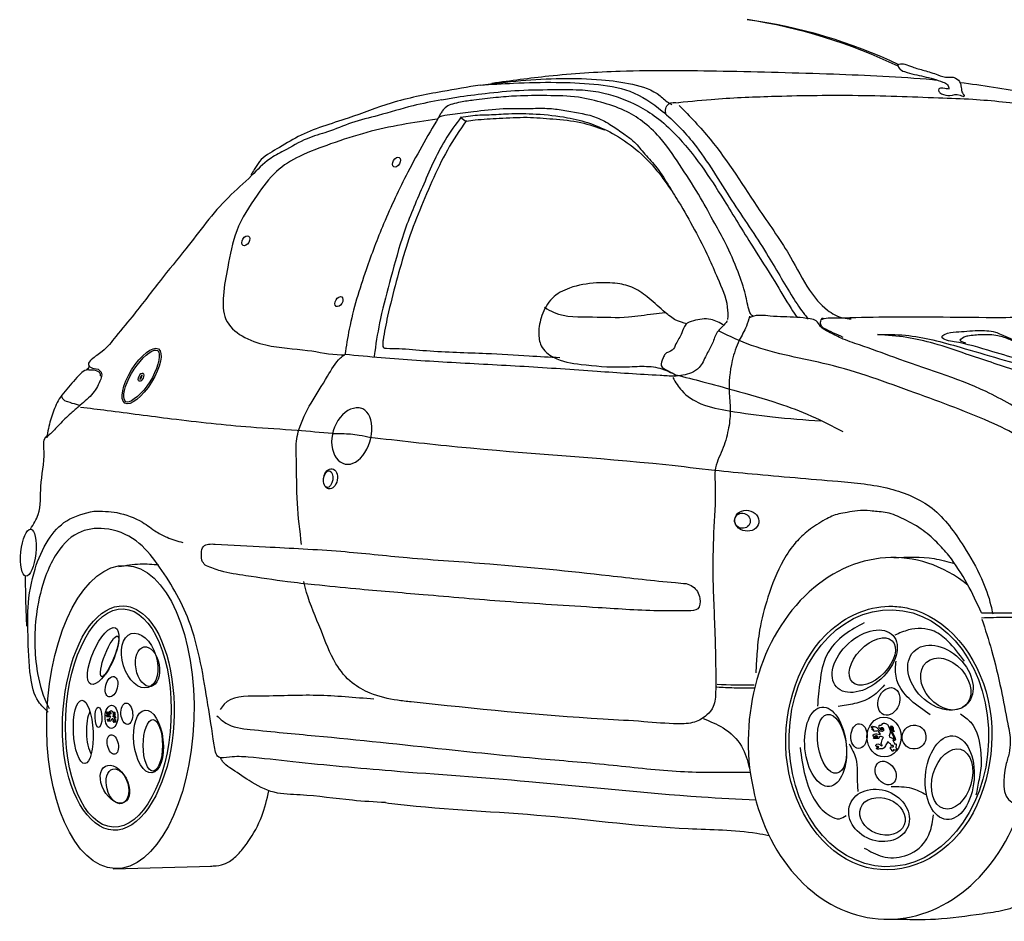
# Model space of a CAD drawing. Extents: x -4.64 to -2.05, y 7.81 to 9.07.
# Tile 1 of 2: x -4.64 to -3.26, y 7.81 to 9.07. Entities that reach past the tile are written whole.
import ezdxf

# ---------------------------------------------------------------- set-up
doc = ezdxf.new("R2010")
doc.units = 0
doc.layers.get('0').update_dxf_attribs({"linetype": 'CONTINUOUS'})

# ---------------------------------------------------------------- blocks, each defined once
blk = doc.blocks.new('206')
blk.add_line((-1.0818, 0.0709), (-0.9431, 0.0746))
for centre, radius, start, end in [((-0.2889, 0.5449), 0.7247, 64.6115, 82.2608), ((-0.3078, 0.5085), 0.7635, 64.4955, 81.2202)]:
    blk.add_arc(centre, radius, start, end)
for centre, major_axis, ratio in [((-0.6837, 1.0629), (0.00389, 0.00661), 0.619141), ((-0.8953, 0.9526), (0.00389, 0.00661), 0.619141), ((-0.7646, 0.8671), (0.00389, 0.00661), 0.619141), ((-1.0417, 0.7626), (0.0235, 0.038), 0.368742), ((-1.0425, 0.761), (0.00268, 0.00565), 0.503817), ((-0.7765, 0.6183), (0.0025, 0.014), 0.676401), ((-0.7797, 0.6179), (0.0018, 0.0117), 0.544379), ((-0.1979, 0.5594), (-0.0107, 0.0029), 0.951899), ((-0.1917, 0.5594), (-0.0169, 0.0029), 0.850032), ((-1.2008, 0.5146), (0.0033, 0.0329), 0.316061), ((-1.0715, 0.2839), (0.0077, 0.2129), 0.48487), ((-1.0744, 0.2824), (0.0073, 0.1532), 0.482614), ((0.0077, 0.2541), (0.0055, 0.1804), 0.776088), ((-1.0957, 0.3695), (0.0173, 0.0395), 0.34856), ((-1.0444, 0.3631), (-0.0119, 0.0378), 0.603697), ((-0.0261, 0.3622), (0.0397, 0.0361), 0.62928), ((-1.0867, 0.3691), (0.0112, 0.0283), 0.224505), ((-0.0155, 0.3618), (-0.0278, -0.0291), 0.575465), ((0.0802, 0.3391), (-0.0375, 0.0367), 0.719914), ((-1.0334, 0.3545), (-0.005, 0.0277), 0.584103), ((0.0876, 0.3302), (-0.0271, 0.0306), 0.735542), ((-1.084, 0.3263), (0.0036, 0.0142), 0.56683), ((0.0077, 0.3057), (0.0069, 0.0187), 0.743093), ((-1.1236, 0.2629), (-0.0021, 0.0444), 0.311363), ((-1.1023, 0.2833), (-0.0002, 0.0143), 0.337329), ((-1.0841, 0.2841), (0.0003, 0.0163), 0.553191), ((-1.0625, 0.2885), (-0.0013, 0.015), 0.547885), ((-1.0321, 0.2495), (-0.0048, 0.0441), 0.463221), ((-0.0811, 0.2421), (-0.0053, 0.0558), 0.518368), ((-1.0259, 0.244), (0, 0.0362), 0.373203), ((-0.0721, 0.2461), (-0.0067, 0.0413), 0.472036), ((0.001, 0.2557), (-0.0004, 0.028), 0.858284), ((-0.0342, 0.257), (0.0007, 0.0173), 0.659352), ((0.0432, 0.2557), (-0.002, -0.0167), 0.993998), ((-1.0822, 0.2452), (-0.0028, 0.0137), 0.54095), ((0.0933, 0.1986), (0.0045, 0.0587), 0.58238), ((0.0966, 0.1969), (0.012, 0.0416), 0.634457), ((0.0033, 0.2052), (-0.0099, 0.0148), 0.749827), ((-1.0792, 0.1895), (-0.0134, 0.0253), 0.617226), ((-1.0757, 0.1866), (-0.0063, 0.0242), 0.60005), ((-0.006, 0.1457), (-0.0407, 0.0156), 0.81942), ((-0.0012, 0.1443), (-0.0306, 0.012), 0.771648)]:
    blk.add_ellipse(centre, major_axis=major_axis, ratio=ratio)
for centre, major_axis, ratio, start_param, end_param in [((-0.7448, 0.6782), (0.0124, 0.0387), 0.707745, 0.005758, 3.198324), ((-0.745, 0.6783), (0.0116, 0.039), 0.616644, 3.182561, 6.461087), ((0.0098, 0.2538), (0.0098, 0.2538), 0.785448, 5.754623, 10.651578), ((-1.1058, 0.2624), (-0.0009, 0.0362), 0.373203, 0.618139, 2.570643), ((0.0911, 0.2442), (0.0098, 0.2538), 0.785448, 9.156043, 9.181852)]:
    blk.add_ellipse(centre, major_axis=major_axis, ratio=ratio, start_param=start_param, end_param=end_param)
for points, knots in [([(-0.5498, 1.1739), (-0.5232, 1.1776), (-0.4634, 1.1858), (-0.355, 1.1929), (-0.2215, 1.1911), (-0.0754, 1.1873), (0.0246, 1.1831), (0.0726, 1.1786), (0.0744, 1.1785)], [0, 0, 0, 0, 0.0805411, 0.1810632, 0.3255522, 0.4805868, 0.6199008, 0.6253544, 0.6253544, 0.6253544, 0.6253544]), ([(0.0196, 1.1991), (0.0204, 1.1996), (0.0235, 1.2018), (0.0315, 1.2003), (0.0425, 1.1956), (0.0584, 1.1917), (0.0747, 1.1864), (0.087, 1.1815), (0.0955, 1.1827), (0.1024, 1.1815), (0.1091, 1.1747), (0.1092, 1.1661), (0.1107, 1.1596), (0.1131, 1.1573), (0.1138, 1.1568)], [0, 0, 0, 0, 0.002864, 0.0109739, 0.0221597, 0.0395697, 0.0594545, 0.0743492, 0.077552, 0.085067, 0.0946172, 0.1030903, 0.1106192, 0.1132022, 0.1132022, 0.1132022, 0.1132022]), ([(-0.6202, 1.1506), (-0.6132, 1.1518), (-0.5929, 1.1554), (-0.5566, 1.1599), (-0.5097, 1.1647), (-0.4641, 1.1647), (-0.4243, 1.1652), (-0.3853, 1.1599), (-0.3501, 1.1461), (-0.3167, 1.1257), (-0.2721, 1.0843), (-0.23, 1.0209), (-0.1874, 0.9495), (-0.1545, 0.8997), (-0.135, 0.8655), (-0.124, 0.8491), (-0.1212, 0.845)], [0, 0, 0, 0, 0.0212479, 0.0617609, 0.1096072, 0.1626269, 0.1985056, 0.2287944, 0.2803023, 0.3106024, 0.3458495, 0.4615978, 0.5370338, 0.595655, 0.640379, 0.6550678, 0.6550678, 0.6550678, 0.6550678]), ([(0.0926, 1.1655), (0.0899, 1.1659), (0.0854, 1.1666), (0.0774, 1.1673), (0.0776, 1.1612), (0.0838, 1.1575), (0.0948, 1.1552), (0.1036, 1.16), (0.1136, 1.1541), (0.1138, 1.1564), (0.1138, 1.1568)], [0, 0, 0, 0, 0.00892792, 0.01466239, 0.01834355, 0.02287119, 0.0351554, 0.04965049, 0.05538496, 0.05630552, 0.05630552, 0.05630552, 0.05630552]), ([(0.1076, 1.1749), (0.1391, 1.1711), (0.1998, 1.1617), (0.2813, 1.1434), (0.3303, 1.1266), (0.3512, 1.1195)], [0.6587718, 0.6587718, 0.6587718, 0.6587718, 0.7538002, 0.8428566, 0.908971, 0.908971, 0.908971, 0.908971]), ([(-0.5928, 1.1266), (-0.6007, 1.1159), (-0.623, 1.0854), (-0.6467, 1.0289), (-0.6746, 0.9655), (-0.6909, 0.9026), (-0.7065, 0.8475), (-0.7124, 0.8099), (-0.7149, 0.792), (-0.7153, 0.7896)], [0, 0, 0, 0, 0.039957, 0.1129986, 0.1827033, 0.2476577, 0.307339, 0.3545026, 0.3616582, 0.3616582, 0.3616582, 0.3616582]), ([(-0.5854, 1.1212), (-0.6053, 1.0941), (-0.6207, 1.0666), (-0.6472, 1.0051), (-0.6607, 0.9749), (-0.6798, 0.9117), (-0.6889, 0.8789), (-0.6987, 0.8356), (-0.7007, 0.8243), (-0.7025, 0.8128)], [0, 0, 0, 0, 0.1005183, 0.1005183, 0.2010366, 0.2010366, 0.3015548, 0.3015548, 0.3367306, 0.3367306, 0.3367306, 0.3367306]), ([(-1.0194, 0.7986), (-1.0214, 0.7998), (-1.0256, 0.7992), (-1.0419, 0.7881), (-1.0554, 0.7699), (-1.0688, 0.7371), (-1.0678, 0.7263), (-1.0558, 0.7257), (-1.0407, 0.7377), (-1.0198, 0.7709), (-1.015, 0.7903), (-1.0181, 0.7975), (-1.0187, 0.7982), (-1.0194, 0.7986)], [0, 0, 0, 0, 0.69658, 0.69658, 2.000192, 2.000192, 3.344248, 3.344248, 4.688304, 4.688304, 6.032361, 6.032361, 6.283185, 6.283185, 6.283185, 6.283185]), ([(-1.044, 0.7579), (-1.0431, 0.7585), (-1.0417, 0.7605), (-1.041, 0.7631), (-1.041, 0.7638), (-1.041, 0.7642)], [3.86163, 3.86163, 3.86163, 3.86163, 5.067043, 5.067043, 5.563148, 5.563148, 5.563148, 5.563148]), ([(-1.041, 0.7642), (-1.0419, 0.7636), (-1.0433, 0.7615), (-1.044, 0.759), (-1.044, 0.7583), (-1.044, 0.7579)], [0.720037, 0.720037, 0.720037, 0.720037, 1.92545, 1.92545, 2.421555, 2.421555, 2.421555, 2.421555]), ([(-1.1543, 0.7347), (-1.154, 0.7334), (-1.1528, 0.7294), (-1.1441, 0.726), (-1.1358, 0.7236), (-1.1298, 0.722), (-1.128, 0.7215)], [0.00183504, 0.00183504, 0.00183504, 0.00183504, 0.00594992, 0.01418325, 0.02698896, 0.0327732, 0.0327732, 0.0327732, 0.0327732]), ([(-1.1279, 0.7216), (-1.1317, 0.7183), (-1.141, 0.7102), (-1.1552, 0.6971), (-1.1663, 0.6848), (-1.1731, 0.6784), (-1.1748, 0.6769)], [0, 0, 0, 0, 0.01500738, 0.03697879, 0.05794359, 0.0648449, 0.0648449, 0.0648449, 0.0648449]), ([(-1.1274, 0.719), (-1.115, 0.7175), (-1.0724, 0.7122), (-0.9929, 0.7015), (-0.9039, 0.6917), (-0.8283, 0.6872), (-0.7901, 0.6838), (-0.7735, 0.6822)], [0, 0, 0, 0, 0.0374232, 0.1286786, 0.2406845, 0.3058355, 0.3558415, 0.3558415, 0.3558415, 0.3558415]), ([(-1.1976, 0.5478), (-1.1939, 0.5546), (-1.1815, 0.5723), (-1.186, 0.6122), (-1.176, 0.6455), (-1.1805, 0.6737), (-1.1741, 0.6793), (-1.1729, 0.6804)], [0.1374789, 0.1374789, 0.1374789, 0.1374789, 0.1607399, 0.2001675, 0.2500532, 0.2698263, 0.2747294, 0.2747294, 0.2747294, 0.2747294]), ([(-0.7215, 0.6767), (-0.6804, 0.6722), (-0.542, 0.6559), (-0.3799, 0.6474), (-0.2599, 0.6331), (-0.2373, 0.6304)], [0.4081633, 0.4081633, 0.4081633, 0.4081633, 0.5321559, 0.8260912, 0.8946185, 0.8946185, 0.8946185, 0.8946185]), ([(-0.179, 0.167), (-0.2045, 0.1683), (-0.311, 0.1737), (-0.481, 0.1931), (-0.6732, 0.206), (-0.8035, 0.2178), (-0.8807, 0.2268), (-0.9135, 0.2291), (-0.937, 0.2238), (-0.9421, 0.2613), (-0.9515, 0.3188), (-0.966, 0.4129), (-1.0089, 0.4867), (-1.0479, 0.5349), (-1.0899, 0.5517), (-1.1356, 0.5456), (-1.1622, 0.5147), (-1.1799, 0.4762), (-1.1927, 0.4226), (-1.1929, 0.3613), (-1.1817, 0.3154), (-1.1728, 0.2981), (-1.1716, 0.2956)], [0.001699, 0.001699, 0.001699, 0.001699, 0.078108, 0.321699, 0.515096, 0.654347, 0.717505, 0.743501, 0.758665, 0.777159, 0.834093, 0.954915, 1.046524, 1.090158, 1.137809, 1.175333, 1.220677, 1.252109, 1.302934, 1.384287, 1.434239, 1.442509, 1.442509, 1.442509, 1.442509]), ([(0.0148, 0.5077), (0.0337, 0.5084), (0.0627, 0.5095), (0.0905, 0.5021), (0.1001, 0.4994)], [0, 0, 0, 0, 0.05645012, 0.08617006, 0.08617006, 0.08617006, 0.08617006]), ([(-1.2029, 0.4113), (-1.2034, 0.4221), (-1.2043, 0.4458), (-1.2045, 0.4692), (-1.205, 0.4823)], [0, 0, 0, 0, 0.03236451, 0.07114762, 0.07114762, 0.07114762, 0.07114762]), ([(-1.0669, 0.4399), (-1.084, 0.4407), (-1.1009, 0.4303), (-1.1439, 0.3734), (-1.1589, 0.2968), (-1.1426, 0.1686), (-1.1112, 0.1206), (-1.0389, 0.1295), (-1.0078, 0.1842), (-0.9896, 0.3164), (-1.0032, 0.3895), (-1.0425, 0.4328), (-1.0545, 0.4393), (-1.0669, 0.4399)], [0, 0, 0, 0, 0.615537, 0.615537, 1.91989, 1.91989, 3.224243, 3.224243, 4.528595, 4.528595, 5.832948, 5.832948, 6.283185, 6.283185, 6.283185, 6.283185]), ([(0.0134, 0.4393), (-0.017, 0.4403), (-0.0477, 0.4285), (-0.1171, 0.368), (-0.1423, 0.2972), (-0.1303, 0.1631), (-0.0932, 0.1024), (0.0072, 0.0565), (0.0677, 0.0733), (0.1455, 0.1674), (0.1616, 0.2422), (0.1329, 0.3719), (0.0884, 0.4242), (0.0284, 0.4381), (0.0209, 0.4391), (0.0134, 0.4393)], [0, 0, 0, 0, 0.623712, 0.623712, 1.724785, 1.724785, 2.825858, 2.825858, 3.926932, 3.926932, 5.028005, 5.028005, 6.129079, 6.129079, 6.283185, 6.283185, 6.283185, 6.283185]), ([(-1.0869, 0.2866), (-1.0873, 0.2875), (-1.088, 0.2891), (-1.09, 0.2878), (-1.0906, 0.2887), (-1.09, 0.289), (-1.0908, 0.2892), (-1.0914, 0.289), (-1.0913, 0.2898), (-1.0903, 0.2903), (-1.0914, 0.2902), (-1.0917, 0.2907), (-1.0914, 0.2914), (-1.0902, 0.2909), (-1.0889, 0.2907), (-1.0878, 0.2894), (-1.087, 0.2883), (-1.0861, 0.2881), (-1.0856, 0.2881), (-1.0855, 0.288)], [0, 0, 0, 0, 0.01126101, 0.02034275, 0.02196095, 0.02377042, 0.02606042, 0.02895734, 0.03151549, 0.03458667, 0.03792506, 0.04003505, 0.0419835, 0.04596676, 0.05422371, 0.0619192, 0.06832286, 0.07315385, 0.07484256, 0.07484256, 0.07484256, 0.07484256]), ([(-1.0796, 0.283), (-1.0798, 0.2833), (-1.0803, 0.2838), (-1.0812, 0.2839), (-1.0818, 0.2848), (-1.0812, 0.2861), (-1.0808, 0.2879), (-1.0815, 0.2898), (-1.0822, 0.2918), (-1.084, 0.2924), (-1.0851, 0.2923), (-1.0856, 0.2921), (-1.0855, 0.2915), (-1.0861, 0.2916), (-1.0865, 0.2911), (-1.0873, 0.2915), (-1.0877, 0.2906), (-1.0872, 0.2898), (-1.0863, 0.2898), (-1.0857, 0.2903), (-1.085, 0.29), (-1.0849, 0.2896), (-1.0849, 0.2894)], [0, 0, 0, 0, 0.00467723, 0.00979473, 0.0122591, 0.01828005, 0.02814277, 0.03770909, 0.04665835, 0.05709429, 0.06058153, 0.06254199, 0.06456709, 0.06651946, 0.06935667, 0.07208216, 0.07548577, 0.07971135, 0.083704, 0.08687461, 0.08968892, 0.09309825, 0.09309825, 0.09309825, 0.09309825]), ([(-1.0849, 0.2894), (-1.0851, 0.2894), (-1.0856, 0.2894), (-1.0861, 0.2894), (-1.0869, 0.2895), (-1.0864, 0.2889), (-1.0857, 0.2892), (-1.0852, 0.2891), (-1.0849, 0.289)], [0.00070841, 0.00070841, 0.00070841, 0.00070841, 0.00358795, 0.00796434, 0.00963298, 0.01124526, 0.0150069, 0.01915162, 0.01915162, 0.01915162, 0.01915162]), ([(-1.0849, 0.289), (-1.0849, 0.289), (-1.0849, 0.2887), (-1.0848, 0.2882), (-1.0853, 0.288), (-1.0855, 0.288), (-1.0857, 0.2881)], [0.094531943, 0.094531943, 0.094531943, 0.094531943, 0.095138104, 0.09841845, 0.099879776, 0.101701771, 0.101701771, 0.101701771, 0.101701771]), ([(-0.9359, 0.2853), (-0.9319, 0.2817), (-0.9192, 0.2698), (-0.8693, 0.264), (-0.7678, 0.2551), (-0.6305, 0.2403), (-0.4915, 0.2257), (-0.3816, 0.2173), (-0.2874, 0.2054), (-0.223, 0.2063), (-0.1903, 0.2063), (-0.1869, 0.2063)], [0, 0, 0, 0, 0.0158203, 0.0514686, 0.1432112, 0.3279151, 0.4622045, 0.563434, 0.6585019, 0.7464782, 0.7565059, 0.7565059, 0.7565059, 0.7565059]), ([(-0.0044, 0.2603), (-0.0056, 0.2624), (-0.0077, 0.2662), (-0.0123, 0.2626), (-0.014, 0.2649), (-0.0126, 0.2657), (-0.0145, 0.2661), (-0.016, 0.2655), (-0.0158, 0.2675), (-0.0135, 0.2687), (-0.0162, 0.2684), (-0.0169, 0.2697), (-0.0163, 0.2712), (-0.0133, 0.2703), (-0.01, 0.27), (-0.0072, 0.2671), (-0.005, 0.2644), (-0.0027, 0.2641), (-0.0016, 0.264), (-0.0013, 0.264)], [0, 0, 0, 0, 0.01126101, 0.02034275, 0.02196095, 0.02377042, 0.02606042, 0.02895734, 0.03151549, 0.03458667, 0.03792506, 0.04003505, 0.0419835, 0.04596676, 0.05422371, 0.0619192, 0.06832286, 0.07315385, 0.07484256, 0.07484256, 0.07484256, 0.07484256]), ([(0.0141, 0.2527), (0.0135, 0.2532), (0.0122, 0.2544), (0.0099, 0.2546), (0.0084, 0.2567), (0.0096, 0.26), (0.0104, 0.2644), (0.0083, 0.269), (0.0063, 0.2738), (0.0018, 0.2749), (-0.0008, 0.2746), (-0.0023, 0.274), (-0.0019, 0.2726), (-0.0034, 0.2725), (-0.0043, 0.2714), (-0.0062, 0.2723), (-0.007, 0.27), (-0.0057, 0.268), (-0.0034, 0.2682), (-0.0022, 0.2696), (-0.0003, 0.269), (0, 0.268), (0.0001, 0.2674)], [0, 0, 0, 0, 0.00467723, 0.00979473, 0.0122591, 0.01828005, 0.02814277, 0.03770909, 0.04665835, 0.05709429, 0.06058153, 0.06254199, 0.06456709, 0.06651946, 0.06935667, 0.07208216, 0.07548577, 0.07971135, 0.083704, 0.08687461, 0.08968892, 0.09309825, 0.09309825, 0.09309825, 0.09309825]), ([(0.0001, 0.2674), (-0.0004, 0.2673), (-0.0017, 0.2672), (-0.0029, 0.2672), (-0.0049, 0.2674), (-0.0035, 0.2661), (-0.002, 0.2667), (-0.0006, 0.2666), (0.0001, 0.2666)], [0.00070841, 0.00070841, 0.00070841, 0.00070841, 0.00358795, 0.00796434, 0.00963298, 0.01124526, 0.0150069, 0.01915162, 0.01915162, 0.01915162, 0.01915162]), ([(0.0001, 0.2666), (0.0002, 0.2664), (0.0002, 0.2657), (0.0004, 0.2646), (-0.0007, 0.264), (-0.0013, 0.264), (-0.0016, 0.264)], [0.094531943, 0.094531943, 0.094531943, 0.094531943, 0.095138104, 0.09841845, 0.099879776, 0.101701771, 0.101701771, 0.101701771, 0.101701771]), ([(-0.945, 0.0746), (-0.9398, 0.0747), (-0.9304, 0.0749), (-0.9157, 0.0821), (-0.9043, 0.0923), (-0.8879, 0.1137), (-0.8715, 0.1429), (-0.8657, 0.1682), (-0.8629, 0.1804)], [0, 0, 0, 0, 0.0154487, 0.0277714, 0.0476237, 0.0688064, 0.1090796, 0.1464519, 0.1464519, 0.1464519, 0.1464519]), ([(-0.6992, 0.1636), (-0.6934, 0.1629), (-0.6187, 0.1539), (-0.4761, 0.1488), (-0.3091, 0.1258), (-0.2036, 0.1257), (-0.1663, 0.1187), (-0.1606, 0.1176)], [0.2471998, 0.2471998, 0.2471998, 0.2471998, 0.2648045, 0.4733677, 0.6739114, 0.7707259, 0.7878975, 0.7878975, 0.7878975, 0.7878975])]:
    blk.add_open_spline(points, degree=3, knots=knots)
for points in [[(0.0201, 1.2007), (0.0221, 1.1948), (0.0298, 1.19), (0.0571, 1.1832), (0.0837, 1.1753), (0.0901, 1.1715), (0.0921, 1.1657)], [(-0.566, 1.1712), (-0.5092, 1.1774), (-0.3958, 1.1786), (-0.3524, 1.1723), (-0.3135, 1.1561), (-0.3, 1.1455), (-0.2972, 1.1441)], [(-0.566, 1.1712), (-0.6192, 1.1621), (-0.6912, 1.1458), (-0.7518, 1.1247), (-0.8219, 1.0988), (-0.8517, 1.0815), (-0.8763, 1.0637), (-0.8834, 1.0527), (-0.8882, 1.045)], [(-0.566, 1.1712), (-0.5192, 1.1738), (-0.4597, 1.175), (-0.4066, 1.1725), (-0.356, 1.1624), (-0.3105, 1.1346), (-0.2662, 1.0891), (-0.2131, 1.0095), (-0.1639, 0.9345), (-0.1271, 0.873), (-0.1106, 0.849), (-0.1055, 0.8427)], [(-0.6202, 1.1506), (-0.6605, 1.142), (-0.7095, 1.1285), (-0.747, 1.118), (-0.7806, 1.1055), (-0.8094, 1.0959), (-0.8421, 1.0786), (-0.8622, 1.0671), (-0.8872, 1.0441), (-0.9199, 1.0134), (-0.9798, 0.941), (-1.0154, 0.8969), (-1.0519, 0.8498), (-1.0778, 0.8182), (-1.097, 0.797), (-1.1124, 0.7855), (-1.1163, 0.7788), (-1.1134, 0.775), (-1.1028, 0.7721), (-1.098, 0.7663), (-1.0992, 0.7583), (-1.11, 0.7385), (-1.1279, 0.7216)], [(-0.1822, 0.8463), (-0.185, 0.8481), (-0.1879, 0.8534), (-0.1936, 0.877), (-0.204, 0.9087), (-0.2218, 0.9494), (-0.2368, 0.9769), (-0.2566, 1.0128), (-0.2829, 1.0543), (-0.3117, 1.0949), (-0.3354, 1.1178), (-0.36, 1.1338), (-0.3922, 1.1457), (-0.4281, 1.154), (-0.4727, 1.1563), (-0.5151, 1.1558), (-0.5443, 1.1535), (-0.5752, 1.1499), (-0.5939, 1.1472), (-0.6053, 1.1444), (-0.6135, 1.1408), (-0.6194, 1.1344), (-0.6222, 1.1303)], [(-0.2943, 1.1462), (-0.242, 1.1511), (-0.157, 1.1554), (-0.0431, 1.1568), (0.0189, 1.1555), (0.0776, 1.1534), (0.1257, 1.1513), (0.2086, 1.1435), (0.3328, 1.1251), (0.3774, 1.111), (0.4078, 1.0989), (0.4807, 1.0636), (0.5491, 1.0252), (0.6099, 0.9849), (0.6538, 0.9566), (0.7083, 0.9184), (0.7649, 0.8731), (0.8006, 0.8438), (0.831, 0.8198)], [(-0.6249, 1.1258), (-0.6194, 1.128), (-0.6053, 1.1303), (-0.5757, 1.134), (-0.5338, 1.1381), (-0.4919, 1.1385), (-0.4659, 1.1381), (-0.4445, 1.1349), (-0.4021, 1.1253), (-0.3816, 1.1144), (-0.3643, 1.1026), (-0.3516, 1.093), (-0.337, 1.0766), (-0.3201, 1.0575), (-0.3028, 1.032), (-0.2875, 1.0072), (-0.2652, 0.9681), (-0.2456, 0.9294), (-0.2329, 0.9003), (-0.2191, 0.8595), (-0.2187, 0.8422)], [(-0.305, 1.1292), (-0.3057, 1.1384), (-0.3014, 1.1448), (-0.288, 1.1462)], [(-0.2866, 1.1427), (-0.2433, 1.0953), (-0.1735, 0.9948), (-0.1302, 0.9293), (-0.1037, 0.8832), (-0.0786, 0.8553), (-0.0562, 0.8442), (-0.0451, 0.8428)], [(-0.6268, 1.1234), (-0.7252, 1.1047), (-0.7762, 1.0885), (-0.8198, 1.0711), (-0.8522, 1.05), (-0.8796, 1.0164), (-0.9082, 0.9666), (-0.9207, 0.9156), (-0.9269, 0.8758), (-0.9232, 0.8422), (-0.8671, 0.8062), (-0.8086, 0.7987), (-0.7613, 0.7925), (-0.7563, 0.7925)], [(-0.6218, 1.1308), (-0.6679, 1.0487), (-0.7018, 0.9763), (-0.7264, 0.9119), (-0.7501, 0.8286), (-0.7563, 0.7925)], [(-0.5936, 1.1258), (-0.5856, 1.1202)], [(-0.5934, 1.1259), (-0.5796, 1.1282), (-0.5538, 1.1296), (-0.5266, 1.1309), (-0.4874, 1.1305), (-0.4437, 1.1254), (-0.4114, 1.1171), (-0.3806, 1.1033), (-0.3479, 1.0812), (-0.3179, 1.0509), (-0.2963, 1.0214)], [(-0.586, 1.1205), (-0.5731, 1.1222), (-0.5395, 1.1245), (-0.5003, 1.1259), (-0.464, 1.1236), (-0.4248, 1.1185), (-0.3916, 1.1084)], [(-0.2758, 0.8357), (-0.2912, 0.8411), (-0.3065, 0.8519), (-0.329, 0.8717), (-0.3506, 0.8861), (-0.3732, 0.8924), (-0.4029, 0.8933), (-0.4408, 0.8861), (-0.4651, 0.8717), (-0.4795, 0.8474), (-0.484, 0.8231), (-0.4804, 0.8051), (-0.4633, 0.7889), (-0.4245, 0.779), (-0.3669, 0.7754), (-0.3389, 0.7763), (-0.3137, 0.7736), (-0.2939, 0.7655)], [(-0.4759, 0.8591), (-0.4624, 0.8519), (-0.4083, 0.8456), (-0.3578, 0.8456), (-0.3227, 0.8501), (-0.3065, 0.8519)], [(-0.2236, 0.8339), (-0.2425, 0.842), (-0.2668, 0.8402), (-0.2776, 0.8348), (-0.283, 0.8231), (-0.2912, 0.8078), (-0.2966, 0.7988), (-0.3065, 0.7934), (-0.3092, 0.788), (-0.3119, 0.7772), (-0.302, 0.77), (-0.2903, 0.7628)], [(-0.1881, 0.8467), (-0.1924, 0.8326), (-0.2023, 0.8128), (-0.2122, 0.7845), (-0.2164, 0.7378), (-0.215, 0.7124), (-0.2179, 0.6869), (-0.2263, 0.6586), (-0.2363, 0.6303), (-0.2363, 0.6134), (-0.238, 0.5508), (-0.2394, 0.4857), (-0.2366, 0.4009), (-0.2352, 0.3316)], [(0.2388, 0.679), (0.2098, 0.7021), (0.1442, 0.7407), (0.0149, 0.7889), (-0.0334, 0.8063), (-0.0594, 0.8159), (-0.0768, 0.8246), (-0.0884, 0.8323), (-0.0942, 0.84), (-0.1029, 0.8429), (-0.1216, 0.845), (-0.1588, 0.8468), (-0.1849, 0.8458), (-0.1888, 0.8439)], [(-0.0564, 0.8169), (-0.0829, 0.8295), (-0.0848, 0.8307), (-0.0879, 0.8352), (-0.0879, 0.8396), (-0.0848, 0.844), (-0.0848, 0.8433)], [(-0.088, 0.8415), (-0.0833, 0.8433), (-0.0716, 0.8444), (-0.0061, 0.8456), (0.1543, 0.845), (0.249, 0.8456), (0.525, 0.8391), (0.5979, 0.8342), (0.7919, 0.8219), (0.8401, 0.8194), (0.8549, 0.8182), (0.8648, 0.8169)], [(-0.2191, 0.8402), (-0.2227, 0.8357), (-0.2344, 0.8222), (-0.2407, 0.8069), (-0.2488, 0.7916), (-0.2587, 0.7745), (-0.2695, 0.7673), (-0.2939, 0.7619)], [(0.2139, 0.66), (0.1955, 0.6742), (0.1558, 0.6954), (0.044, 0.7392), (-0.0777, 0.7788), (-0.1853, 0.8057), (-0.2306, 0.8255)], [(-0.0082, 0.8209), (0.0309, 0.8199), (0.108, 0.803), (0.2179, 0.7713), (0.3395, 0.7386), (0.4546, 0.7027), (0.5593, 0.6584), (0.61, 0.6299)], [(0.5888, 0.6373), (0.5244, 0.6605), (0.3976, 0.7027), (0.2761, 0.7397), (0.1862, 0.7703), (0.1165, 0.7935), (0.0711, 0.8083), (0.033, 0.8167), (-0.0082, 0.8209)], [(0.1159, 0.8088), (0.1081, 0.813), (0.1165, 0.8185), (0.1189, 0.8191), (0.1382, 0.8209), (0.1606, 0.8197), (0.1774, 0.8142), (0.1919, 0.8076), (0.2076, 0.8004), (0.2287, 0.795), (0.2498, 0.7901), (0.2625, 0.7883), (0.2661, 0.7847)], [(-0.7025, 0.8132), (-0.7029, 0.8056), (-0.7022, 0.8027), (-0.6979, 0.8016), (-0.6802, 0.8012), (-0.6418, 0.7983), (-0.5576, 0.7944), (-0.4975, 0.791), (-0.4543, 0.7887)], [(-0.817, 0.5261), (-0.8229, 0.5838), (-0.8244, 0.6465), (-0.8237, 0.6746), (-0.8207, 0.6872), (-0.8037, 0.7246), (-0.7807, 0.7623), (-0.7622, 0.7881), (-0.7578, 0.7918)], [(-0.7562, 0.7933), (-0.7052, 0.7887), (-0.6064, 0.7819), (-0.5043, 0.7763), (-0.4021, 0.7695), (-0.3136, 0.7638), (-0.2932, 0.7627)], [(-1.1165, 0.7794), (-1.1158, 0.7754), (-1.1174, 0.7729), (-1.1196, 0.7707)], [(-1.0992, 0.762), (-1.1006, 0.7672), (-1.1039, 0.7696), (-1.1142, 0.771), (-1.1194, 0.771), (-1.1274, 0.7658), (-1.1467, 0.7442), (-1.1557, 0.7329), (-1.166, 0.7117), (-1.1726, 0.6891), (-1.175, 0.676)], [(-0.2916, 0.7644), (-0.2533, 0.7546), (-0.2101, 0.7428), (-0.1473, 0.7242), (-0.1011, 0.7065), (-0.057, 0.6849)], [(-0.2957, 0.7604), (-0.283, 0.7421), (-0.2561, 0.7237), (-0.2164, 0.7138), (-0.1556, 0.7053), (-0.0876, 0.6996)], [(-0.7731, 0.6818), (-0.7601, 0.6818), (-0.7362, 0.6798), (-0.7197, 0.6763)], [(-0.2373, 0.6304), (-0.1842, 0.6253), (-0.0638, 0.6148), (0.0095, 0.6043), (0.0684, 0.5769), (0.1129, 0.5233), (0.1379, 0.4783), (0.151, 0.4404), (0.1536, 0.4286)], [(-1.1728, 0.2907), (-1.1864, 0.3055), (-1.1975, 0.34), (-1.2012, 0.3992), (-1.2012, 0.4374), (-1.1913, 0.4916), (-1.1728, 0.5323), (-1.1469, 0.5594), (-1.1086, 0.573)], [(-1.1086, 0.573), (-1.0763, 0.5708), (-1.0406, 0.5572), (-1.0209, 0.5437)], [(0.1377, 0.4303), (0.1179, 0.4708), (0.0919, 0.5104), (0.0749, 0.5294), (0.053, 0.5478), (0.0253, 0.5632), (0.0024, 0.5712), (-0.0087, 0.5723), (-0.0183, 0.5733), (-0.0364, 0.5733), (-0.0508, 0.5712), (-0.0625, 0.5691), (-0.0817, 0.5611), (-0.1051, 0.5457), (-0.1227, 0.5292), (-0.1402, 0.5042), (-0.162, 0.4521), (-0.1738, 0.4058), (-0.1776, 0.3721), (-0.1792, 0.346)], [(-1.0209, 0.5437), (-1.006, 0.5362), (-0.9838, 0.5288)], [(-0.9508, 0.4959), (-0.956, 0.5017), (-0.9576, 0.5133), (-0.955, 0.5234), (-0.9476, 0.5265), (-0.9382, 0.5266)], [(-0.9382, 0.5266), (-0.8676, 0.5228), (-0.7618, 0.5165), (-0.6686, 0.5077), (-0.5527, 0.4989), (-0.3852, 0.4825), (-0.292, 0.4725), (-0.2768, 0.4712)], [(-1.0738, 0.495), (-1.0437, 0.4988), (-1.0174, 0.4975)], [(-0.2743, 0.4329), (-0.3114, 0.4329), (-0.4003, 0.4373), (-0.5313, 0.446), (-0.6463, 0.4555), (-0.7409, 0.4637), (-0.7991, 0.4695), (-0.8366, 0.4737), (-0.8953, 0.4822), (-0.9307, 0.489), (-0.9508, 0.4959)], [(-0.2352, 0.3316), (-0.2355, 0.3197), (-0.2389, 0.2985), (-0.2478, 0.2867), (-0.2651, 0.2768), (-0.2888, 0.2743), (-0.3366, 0.2773), (-0.3934, 0.2808), (-0.6632, 0.305), (-0.6823, 0.3073), (-0.7205, 0.3173), (-0.7458, 0.3318), (-0.7687, 0.3585), (-0.7901, 0.4066), (-0.81, 0.4586), (-0.8138, 0.4739)], [(-0.2768, 0.4712), (-0.2678, 0.4671), (-0.2576, 0.4504), (-0.2605, 0.4358), (-0.2743, 0.4329)], [(0.1927, 0.4299), (0.1485, 0.4295), (0.1377, 0.4295)], [(-0.0267, 0.4161), (-0.0541, 0.3997), (-0.0797, 0.3704), (-0.0889, 0.3339), (-0.0926, 0.2991)], [(0.1377, 0.4233), (0.1716, 0.4241), (0.1931, 0.4241)], [(0.1385, 0.4213), (0.1519, 0.3776), (0.1653, 0.3228), (0.1748, 0.2741), (0.1783, 0.2486), (0.1766, 0.2332), (0.1721, 0.2163), (0.1805, 0.1642), (0.194, 0.1609)], [(0.1142, 0.3622), (0.0904, 0.3905), (0.0712, 0.4042), (0.0355, 0.4061), (0.0163, 0.3987)], [(0.066, 0.2871), (0.0389, 0.3072), (0.021, 0.3305), (0.0171, 0.3522), (0.0179, 0.3623)], [(-0.1814, 0.3245), (-0.2097, 0.3245), (-0.2338, 0.3256)], [(0.0016, 0.3289), (-0.0178, 0.3111), (-0.0403, 0.3026), (-0.0636, 0.2987)], [(-0.7154, 0.3087), (-0.7956, 0.3142), (-0.8791, 0.3131), (-0.9258, 0.302), (-0.9314, 0.2942)], [(-1.0811, 0.2884), (-1.081, 0.2891), (-1.0807, 0.2904), (-1.0803, 0.2907), (-1.0794, 0.2901), (-1.0793, 0.2891), (-1.0792, 0.2882), (-1.0788, 0.2876), (-1.0789, 0.2874), (-1.0792, 0.2874), (-1.0796, 0.288), (-1.0796, 0.289), (-1.0797, 0.2897), (-1.08, 0.29), (-1.0803, 0.2898), (-1.0804, 0.2885), (-1.0792, 0.2853), (-1.0785, 0.2835), (-1.0786, 0.2824), (-1.0792, 0.2823), (-1.0799, 0.2825)], [(-1.0851, 0.2845), (-1.0859, 0.2849), (-1.0877, 0.2847), (-1.0877, 0.2841), (-1.0887, 0.284), (-1.09, 0.2842), (-1.0908, 0.2843), (-1.0899, 0.285), (-1.0883, 0.2849), (-1.0886, 0.2855), (-1.0903, 0.2853), (-1.0909, 0.2856), (-1.0909, 0.2864), (-1.0896, 0.2867), (-1.0878, 0.2865), (-1.0867, 0.2863), (-1.0869, 0.2866)], [(-1.0828, 0.2818), (-1.0837, 0.2806), (-1.0851, 0.2785), (-1.0862, 0.278), (-1.0878, 0.278), (-1.0896, 0.2783), (-1.0892, 0.2789), (-1.0882, 0.279), (-1.0885, 0.2795), (-1.0894, 0.2796), (-1.0898, 0.2799), (-1.0894, 0.2807), (-1.0887, 0.2809), (-1.0874, 0.2805), (-1.0868, 0.2799), (-1.0862, 0.2798), (-1.0864, 0.2804), (-1.0867, 0.2808), (-1.0865, 0.2815)], [(-1.0865, 0.2815), (-1.086, 0.2832), (-1.0851, 0.2845)], [(-1.0799, 0.2825), (-1.0794, 0.281), (-1.0789, 0.2802), (-1.0783, 0.2803), (-1.0782, 0.2796), (-1.0784, 0.2778), (-1.0778, 0.2768), (-1.0784, 0.2767), (-1.0794, 0.2769), (-1.08, 0.277), (-1.0802, 0.2763), (-1.081, 0.2765), (-1.0809, 0.2773), (-1.0814, 0.2773), (-1.0816, 0.2782), (-1.0812, 0.2789), (-1.08, 0.2788), (-1.0797, 0.2792), (-1.0804, 0.2796), (-1.081, 0.2795), (-1.0813, 0.2801), (-1.0823, 0.2812), (-1.0828, 0.2818)], [(-1.081, 0.288), (-1.0806, 0.2873), (-1.0799, 0.2855), (-1.0793, 0.2841), (-1.0792, 0.2833), (-1.0793, 0.283), (-1.0795, 0.283), (-1.0796, 0.283)], [(-0.2531, 0.2816), (-0.225, 0.2686), (-0.199, 0.2427), (-0.1882, 0.2124)], [(0.1085, 0.2881), (0.1227, 0.2764), (0.1369, 0.2321), (0.1375, 0.2216), (0.1344, 0.1963), (0.1301, 0.1742)], [(0.0096, 0.2656), (0.0097, 0.2674), (0.0101, 0.2705), (0.0111, 0.2714), (0.0134, 0.2701), (0.0137, 0.2675), (0.0142, 0.2654), (0.0152, 0.264), (0.0152, 0.2634), (0.0144, 0.2634), (0.0133, 0.2649), (0.013, 0.2673), (0.0127, 0.269), (0.0119, 0.2696), (0.0112, 0.2692), (0.0112, 0.2659), (0.0148, 0.2583), (0.0168, 0.254), (0.0167, 0.2512), (0.0153, 0.2509), (0.0133, 0.2512)], [(0.0098, 0.2647), (0.0109, 0.263), (0.0128, 0.2587), (0.0145, 0.2553), (0.015, 0.2533), (0.0148, 0.2525), (0.0143, 0.2525), (0.0141, 0.2527)], [(0.0003, 0.2553), (-0.0018, 0.2561), (-0.0061, 0.2555), (-0.0061, 0.2539), (-0.0084, 0.2535), (-0.0118, 0.2537), (-0.0137, 0.254), (-0.0115, 0.2559), (-0.0076, 0.2559), (-0.0086, 0.2571), (-0.0125, 0.2566), (-0.0142, 0.2571), (-0.0142, 0.259), (-0.0112, 0.26), (-0.0068, 0.2599), (-0.0039, 0.2596), (-0.0044, 0.2603)], [(0.0064, 0.2492), (0.0044, 0.246), (0.0012, 0.2406), (-0.0014, 0.2391), (-0.0052, 0.239), (-0.0097, 0.2395), (-0.009, 0.241), (-0.0063, 0.2415), (-0.0073, 0.2426), (-0.0095, 0.2426), (-0.0104, 0.2433), (-0.0098, 0.2454), (-0.0079, 0.246), (-0.0047, 0.2452), (-0.0032, 0.2437), (-0.0016, 0.2437), (-0.0021, 0.245), (-0.003, 0.246), (-0.0027, 0.2479)], [(-0.0027, 0.2479), (-0.0016, 0.2519), (0.0003, 0.2553)], [(0.0133, 0.2512), (0.015, 0.2478), (0.0162, 0.2459), (0.0176, 0.2462), (0.018, 0.2444), (0.018, 0.2399), (0.0194, 0.2375), (0.0181, 0.2373), (0.0157, 0.2375), (0.0141, 0.2377), (0.0137, 0.236), (0.0118, 0.2363), (0.0119, 0.2383), (0.0105, 0.2383), (0.01, 0.2405), (0.0108, 0.2422), (0.0137, 0.2421), (0.0144, 0.2431), (0.0127, 0.244), (0.0112, 0.2438), (0.0105, 0.2451), (0.0078, 0.2478), (0.0064, 0.2492)], [(-0.1169, 0.2411), (-0.1099, 0.2011), (-0.0945, 0.1642), (-0.0745, 0.1449), (-0.0614, 0.1411), (-0.0522, 0.1457)], [(-0.0481, 0.246), (-0.0388, 0.2258), (-0.0364, 0.1886), (-0.0357, 0.1793)], [(-0.6992, 0.1636), (-0.7455, 0.1669), (-0.8189, 0.1744), (-0.8555, 0.1781), (-0.8907, 0.1946), (-0.9176, 0.2125), (-0.9281, 0.2215), (-0.9303, 0.226)], [(0.0109, 0.1862), (0.0396, 0.1839), (0.0606, 0.1746)], [(-0.0267, 0.0999), (-0.0011, 0.088), (0.03, 0.0889), (0.0593, 0.11), (0.0684, 0.1337), (0.0703, 0.1465)], [(0.0156, 0.0002), (0.0734, 0.0002), (0.1387, 0.0077), (0.1697, 0.013), (0.1864, 0.0175)]]:
    blk.add_spline(points, degree=3)
at = {"start_tangent": (-0.963229, 0.268682), "end_tangent": (-0.963229, 0.268682)}
blk.add_spline([(0.1573, 0.8242), (0.1331, 0.8266), (0.1022, 0.8245), (0.0861, 0.8211), (0.0824, 0.8177), (0.0886, 0.813), (0.0994, 0.8106), (0.1537, 0.7968), (0.1947, 0.7849), (0.2049, 0.7825), (0.2265, 0.7815), (0.2643, 0.7828), (0.2658, 0.7828), (0.2692, 0.7852), (0.2661, 0.7889), (0.2584, 0.7905), (0.2485, 0.792), (0.1922, 0.8081), (0.1786, 0.8152), (0.1653, 0.8211), (0.1573, 0.8242)], degree=3, dxfattribs=at)
blk.add_open_spline([(-0.1814, 0.3285), (-0.1989, 0.3283), (-0.2162, 0.3286), (-0.2336, 0.3296)], degree=3)

msp = doc.modelspace()

# ---------------------------------------------------------------- block references
msp.add_blockref('206', (-3.4312, 7.8102))

doc.saveas('drawing.dxf')
